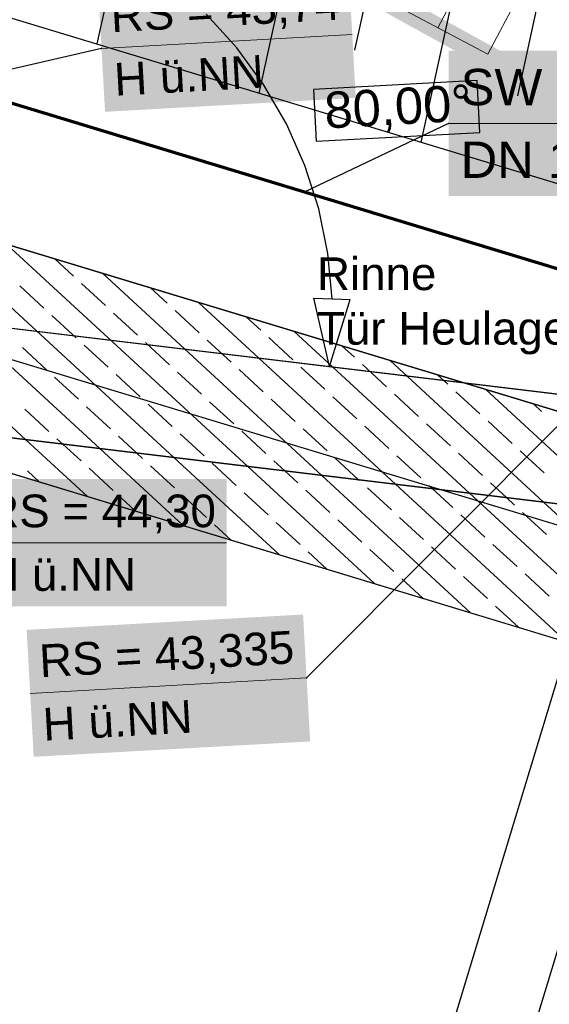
# Model space of a CAD drawing. Extents: x -779 to 790, y -208 to 633.
# Tile 167 of 232: x 145 to 174, y 334 to 389. Entities that reach past the tile are written whole.
import ezdxf
from ezdxf.lldxf.tags import DXFTag

# ---------------------------------------------------------------- set-up
doc = ezdxf.new("R2010")
doc.units = 0
doc.layers.get('0').update_dxf_attribs({"lineweight": 25})
for name, color, linetype, lineweight, true_color in [('01AFU Allgemein Bemaßung-A07F5V4RWF', 7, 'Continuous', 25, 0x848484), ('02 Raster Bemaßung', 7, 'Continuous', 25, 0x848484), ('02 Raster Gebäude-A07F5V4QWF', 7, 'Continuous', 25, 0x848484), ('10 Wege Bestand - Schächte', 9, 'Continuous', 18, 0x808080), ('20 Bodenplatte-A07F5V4PWF', 7, 'Continuous', 25, 0x848484), ('20 Fundament-A07F5V4OWF', 7, 'Continuous', 25, 0x848484), ('30 Baugrubenplanung', 7, 'Continuous', 25, 0x848484), ('S_Mass', 150, 'Continuous', 25, 0x007fff), ('S_Schmutzwasser_Grundleitung', 7, 'Continuous', 70, 0x7f5f00), ('X_Mass', 150, 'Continuous', 25, 0x007fff)]:
    doc.layers.add(name, color=color, linetype=linetype, lineweight=lineweight, true_color=true_color)
for name, color, linetype, lineweight in [('02 Raster Gebäude-A07F5V53WF', 7, 'Continuous', 13), ('X_Allgemein', 7, 'Continuous', 25), ('X_Text', 7, 'Continuous', 25)]:
    doc.layers.add(name, color=color, linetype=linetype, lineweight=lineweight)
doc.styles.get("Standard").update_dxf_attribs({"font": 'arial.ttf'})
tags = doc.linetypes.add('Raster-A07F5V4TWF', pattern=[0.2, 0.1, -0.05, 0, -0.05]).pattern_tags.tags
tags[10:11] = [DXFTag(74, 4), DXFTag(75, 0), DXFTag(340, '0'), DXFTag(46, 1.0), DXFTag(50, 0.0), DXFTag(44, 0.0), DXFTag(45, 0.0)]
tags[8:9] = [DXFTag(74, 4), DXFTag(75, 0), DXFTag(340, '0'), DXFTag(46, 1.0), DXFTag(50, 0.0), DXFTag(44, 0.0), DXFTag(45, 0.0)]
tags[6:7] = [DXFTag(74, 4), DXFTag(75, 0), DXFTag(340, '0'), DXFTag(46, 1.0), DXFTag(50, 0.0), DXFTag(44, 0.0), DXFTag(45, 0.0)]
tags[4:5] = [DXFTag(74, 4), DXFTag(75, 0), DXFTag(340, '0'), DXFTag(46, 1.0), DXFTag(50, 0.0), DXFTag(44, 0.0), DXFTag(45, 0.0)]
tags = doc.linetypes.add('Raster-A07F5V57WF', pattern=[0.2, 0.1, -0.05, 0, -0.05]).pattern_tags.tags
tags[10:11] = [DXFTag(74, 4), DXFTag(75, 0), DXFTag(340, '0'), DXFTag(46, 1.0), DXFTag(50, 0.0), DXFTag(44, 0.0), DXFTag(45, 0.0)]
tags[8:9] = [DXFTag(74, 4), DXFTag(75, 0), DXFTag(340, '0'), DXFTag(46, 1.0), DXFTag(50, 0.0), DXFTag(44, 0.0), DXFTag(45, 0.0)]
tags[6:7] = [DXFTag(74, 4), DXFTag(75, 0), DXFTag(340, '0'), DXFTag(46, 1.0), DXFTag(50, 0.0), DXFTag(44, 0.0), DXFTag(45, 0.0)]
tags[4:5] = [DXFTag(74, 4), DXFTag(75, 0), DXFTag(340, '0'), DXFTag(46, 1.0), DXFTag(50, 0.0), DXFTag(44, 0.0), DXFTag(45, 0.0)]
tags = doc.linetypes.add('Wipeout_Contour-A07F5V4SWF', pattern=[1, 0, -1]).pattern_tags.tags
tags[6:7] = [DXFTag(74, 4), DXFTag(75, 0), DXFTag(340, '0'), DXFTag(46, 1.0), DXFTag(50, 0.0), DXFTag(44, 0.0), DXFTag(45, 0.0)]
tags[4:5] = [DXFTag(74, 4), DXFTag(75, 0), DXFTag(340, '0'), DXFTag(46, 1.0), DXFTag(50, 0.0), DXFTag(44, 0.0), DXFTag(45, 0.0)]

# ---------------------------------------------------------------- blocks, each defined once
blk = doc.blocks.new('Referenz-A07F5V4VWF', base_point=(-401.415, -176.34))
at = {"color": 0, "linetype": 'ByBlock', "lineweight": -2, "ltscale": 12.5}
for p, q in [((209.519, 356.603), (136.486, 378.746)), ((202.636, 358.69), (136.488, 378.745)), ((134.01, 366.956), (202.636, 358.69)), ((202.636, 358.69), (134.01, 366.956)), ((134.01, 366.956), (464.718, 266.687))]:
    blk.add_line(p, q, dxfattribs=at)
at = {"layer": '01AFU Allgemein Bemaßung-A07F5V4RWF', "color": 0, "lineweight": -2}
blk.add_line((179.536, 353.153), (164.013, 301.962), dxfattribs=at)
at = {"layer": '02 Raster Bemaßung', "color": 0, "lineweight": -2}
for p, q in [((157.115, 387.159), (155.425, 389.012)), ((158.596, 385.136), (157.115, 387.159)), ((159.852, 382.966), (158.596, 385.136)), ((160.867, 380.673), (159.852, 382.966)), ((161.631, 378.284), (160.867, 380.673)), ((162.133, 375.828), (161.631, 378.284)), ((162.369, 373.331), (162.133, 375.828)), ((161.369, 373.371), (163.368, 373.292)), ((162.22, 369.602), (161.369, 373.371)), ((162.22, 369.602), (163.368, 373.292))]:
    blk.add_line(p, q, dxfattribs=at)
at = {"layer": '02 Raster Bemaßung', "color": 0, "linetype": 'Wipeout_Contour-A07F5V4SWF', "lineweight": -2, "ltscale": 1.625}
for p, q in [((170.358, 385.351), (161.343, 384.858)), ((170.514, 382.498), (170.358, 385.351)), ((161.343, 384.858), (161.499, 382.005)), ((161.499, 382.005), (170.514, 382.498))]:
    blk.add_line(p, q, dxfattribs=at)
at = {"layer": '02 Raster Gebäude-A07F5V4QWF', "color": 0, "linetype": 'Raster-A07F5V4TWF', "lineweight": -2, "ltscale": 187.5}
for p, q in [((458.124, 274.957), (-306.446, 506.77)), ((-300.403, 425.325), (213.848, 363.383))]:
    blk.add_line(p, q, dxfattribs=at)
at = {"layer": '20 Bodenplatte-A07F5V4PWF', "color": 0, "lineweight": -2}
blk.add_line((209.519, 356.603), (136.486, 378.746), dxfattribs=at)
at = {"layer": '20 Fundament-A07F5V4OWF', "color": 0, "lineweight": -2}
for p, q in [((136.488, 378.745), (202.636, 358.69)), ((149.576, 365.081), (136.207, 377.409)), ((153.649, 364.59), (139.185, 377.928)), ((157.722, 364.1), (144.46, 376.328)), ((148.125, 374.582), (147.098, 375.529)), ((161.795, 363.609), (149.736, 374.729)), ((145.503, 365.571), (135.632, 374.674)), ((149.889, 372.955), (148.566, 374.175)), ((146.497, 372.817), (145.174, 374.038)), ((153.281, 373.092), (152.373, 373.929)), ((165.867, 363.118), (155.011, 373.129)), ((151.654, 371.328), (150.33, 372.548)), ((155.046, 371.465), (153.722, 372.685)), ((148.262, 371.19), (146.939, 372.41)), ((158.437, 371.602), (157.649, 372.33)), ((169.94, 362.628), (160.286, 371.53)), ((153.418, 369.7), (152.095, 370.921)), ((156.81, 369.838), (155.487, 371.058)), ((160.202, 369.975), (158.878, 371.196)), ((146.635, 369.426), (145.311, 370.646)), ((150.027, 369.563), (148.703, 370.783)), ((163.594, 370.113), (162.924, 370.73)), ((174.013, 362.137), (165.562, 369.93)), ((155.183, 368.073), (153.859, 369.294)), ((158.575, 368.211), (157.251, 369.431)), ((161.966, 368.348), (160.643, 369.568)), ((165.358, 368.485), (164.035, 369.706)), ((148.399, 367.798), (147.076, 369.019)), ((151.791, 367.936), (150.468, 369.156)), ((168.75, 368.623), (168.199, 369.131)), ((170.515, 366.996), (169.191, 368.216)), ((178.086, 361.647), (170.837, 368.331)), ((156.948, 366.446), (155.624, 367.666)), ((160.339, 366.583), (159.016, 367.804)), ((163.731, 366.721), (162.408, 367.941)), ((167.123, 366.858), (165.799, 368.079)), ((146.772, 366.034), (145.449, 367.254)), ((150.164, 366.171), (148.841, 367.392)), ((153.556, 366.309), (152.232, 367.529)), ((173.906, 367.133), (173.475, 367.531)), ((172.279, 365.368), (170.956, 366.589)), ((158.712, 364.819), (157.389, 366.039)), ((162.104, 364.956), (160.78, 366.177)), ((165.496, 365.094), (164.172, 366.314)), ((168.887, 365.231), (167.564, 366.451)), ((148.897, 362.442), (145.503, 365.571)), ((147.54, 365.326), (147.213, 365.627)), ((151.613, 364.835), (150.605, 365.764)), ((155.32, 364.681), (153.997, 365.902)), ((148.537, 364.407), (147.54, 365.326)), ((154.172, 360.843), (149.576, 365.081)), ((174.044, 363.741), (172.72, 364.962)), ((141.918, 364.558), (196.465, 348.02)), ((151.929, 364.544), (151.613, 364.835)), ((159.447, 359.243), (153.649, 364.59)), ((159.758, 363.854), (159.153, 364.412)), ((163.831, 363.364), (162.545, 364.549)), ((167.26, 363.466), (165.937, 364.687)), ((170.652, 363.604), (169.329, 364.824)), ((146.259, 363.242), (145.586, 363.862)), ((150.301, 362.779), (148.978, 364)), ((153.693, 362.917), (152.37, 364.137)), ((157.085, 363.054), (155.761, 364.275)), ((164.723, 357.644), (157.722, 364.1)), ((160.477, 363.192), (159.758, 363.854)), ((169.998, 356.044), (161.795, 363.609)), ((163.868, 363.329), (163.831, 363.364)), ((162.241, 361.564), (160.918, 362.785)), ((165.633, 361.702), (164.31, 362.922)), ((175.273, 354.445), (165.867, 363.118)), ((167.904, 362.873), (167.701, 363.06)), ((169.025, 361.839), (167.904, 362.873)), ((171.976, 362.383), (171.093, 363.197)), ((151.534, 361.642), (150.743, 362.373)), ((155.458, 361.29), (154.134, 362.51)), ((158.85, 361.427), (157.526, 362.647)), ((180.549, 352.845), (169.94, 362.628)), ((172.417, 361.977), (171.976, 362.383)), ((185.824, 351.246), (174.013, 362.137)), ((164.006, 359.937), (162.682, 361.158)), ((167.398, 360.075), (166.074, 361.295)), ((170.789, 360.212), (169.466, 361.432)), ((174.181, 360.35), (172.858, 361.57)), ((156.81, 360.043), (155.899, 360.883)), ((160.614, 359.8), (159.291, 361.02)), ((165.77, 358.31), (164.447, 359.53)), ((169.162, 358.448), (167.839, 359.668)), ((172.554, 358.585), (171.231, 359.805)), ((162.085, 358.443), (161.055, 359.393)), ((167.36, 356.844), (166.212, 357.903)), ((170.927, 356.82), (169.603, 358.041)), ((174.319, 356.958), (172.995, 358.178)), ((172.636, 355.245), (171.368, 356.414))]:
    blk.add_line(p, q, dxfattribs=at)
at = {"layer": '30 Baugrubenplanung', "color": 0, "lineweight": -2}
for p, q in [((152.747, 402.551), (149.411, 387.368)), ((161.767, 400.296), (158.332, 384.663)), ((166.277, 399.168), (163.608, 387.018)), ((170.787, 398.04), (167.254, 381.958)), ((175.297, 396.912), (172.573, 384.511)), ((138.963, 390.536), (489.954, 284.117)), ((138.963, 390.536), (319.714, 335.733))]:
    blk.add_line(p, q, dxfattribs=at)
at = {"layer": '02 Raster Bemaßung', "color": 0, "linetype": 'ByBlock', "lineweight": -2, "ltscale": 2.25, "insert": (161.892, 384.709), "char_height": 2.00026, "attachment_point": 1, "rotation": 3.132}
blk.add_mtext('{\\fArial;80,00°}', dxfattribs=at)
blk = doc.blocks.new('Polylinie-A07F5V4XWF', base_point=(-290.566, 305.478))
at = {"color": 0, "linetype": 'ByBlock', "lineweight": -2, "ltscale": 0.25}
for points in [[(242.671, 346.418), (167.619, 389.202), (165.135, 389.202)], [(245.154, 346.418), (242.671, 346.418), (167.619, 389.202)]]:
    blk.add_solid(points, dxfattribs=at)
blk = doc.blocks.new('Referenz-A07F5V59WF', base_point=(-759.499, -206.186))
at = {"layer": '02 Raster Gebäude-A07F5V53WF', "color": 0, "linetype": 'Raster-A07F5V57WF', "ltscale": 117.000008}
for p, q in [((458.011, 274.994), (-306.417, 506.754)), ((-300.374, 425.324), (213.781, 363.401))]:
    blk.add_line(p, q, dxfattribs=at)
at = {"layer": '10 Wege Bestand - Schächte', "color": 0, "linetype": 'Continuous', "ltscale": 162.000017}
for p, q in [((171.112, 393.787), (168.186, 388.264)), ((170.948, 386.802), (159.902, 392.653)), ((173.873, 392.324), (170.948, 386.802))]:
    blk.add_line(p, q, dxfattribs=at)
blk = doc.blocks.new('Maß-A07F5VB3WF', base_point=(109.726, 285.585))
at = {"color": 0, "linetype": 'ByBlock', "lineweight": -2, "ltscale": 0.25}
for p, q in [((179.033, 359.575), (132.134, 373.794)), ((177.119, 360.155), (154.712, 286.246))]:
    blk.add_line(p, q, dxfattribs=at)

msp = doc.modelspace()

# ---------------------------------------------------------------- linework, layer by layer
at = {"layer": 'S_Mass', "lineweight": 18}
for p, q in [((149.668, 387.126), (163.476, 387.893)), ((142.719, 359.901), (156.553, 359.901)), ((145.738, 351.604), (160.964, 352.45))]:
    msp.add_line(p, q, dxfattribs=at)
at = {"layer": 'S_Mass'}
for p, q in [((149.668, 387.126), (135.065, 383.761)), ((149.659, 387.13), (149.658, 387.129)), ((149.658, 387.129), (149.658, 387.128)), ((149.658, 387.128), (149.658, 387.127)), ((149.658, 387.127), (149.658, 387.125)), ((149.658, 387.125), (149.658, 387.124)), ((149.658, 387.124), (149.658, 387.123)), ((149.658, 387.123), (149.659, 387.122)), ((149.66, 387.132), (149.659, 387.13)), ((149.659, 387.122), (149.659, 387.12)), ((149.659, 387.12), (149.66, 387.119)), ((149.661, 387.133), (149.66, 387.133)), ((149.66, 387.133), (149.66, 387.132)), ((149.66, 387.119), (149.661, 387.118)), ((149.662, 387.134), (149.661, 387.133)), ((149.661, 387.118), (149.662, 387.118)), ((149.664, 387.135), (149.662, 387.134)), ((149.662, 387.118), (149.663, 387.117)), ((149.663, 387.117), (149.665, 387.116)), ((149.665, 387.135), (149.664, 387.135)), ((149.666, 387.136), (149.665, 387.135)), ((149.665, 387.116), (149.666, 387.116)), ((149.667, 387.136), (149.666, 387.136)), ((149.666, 387.116), (149.667, 387.116)), ((149.669, 387.136), (149.667, 387.136)), ((149.667, 387.116), (149.668, 387.116)), ((149.668, 387.116), (149.67, 387.116)), ((149.67, 387.136), (149.669, 387.136)), ((149.671, 387.135), (149.67, 387.136)), ((149.67, 387.116), (149.671, 387.116)), ((149.672, 387.135), (149.671, 387.135)), ((149.671, 387.116), (149.672, 387.117)), ((149.673, 387.134), (149.672, 387.135)), ((149.672, 387.117), (149.673, 387.117)), ((149.675, 387.133), (149.673, 387.134)), ((149.673, 387.117), (149.674, 387.118)), ((149.674, 387.118), (149.675, 387.119)), ((149.675, 387.132), (149.675, 387.133)), ((149.676, 387.131), (149.675, 387.132)), ((149.675, 387.119), (149.676, 387.12)), ((149.677, 387.13), (149.676, 387.131)), ((149.676, 387.12), (149.677, 387.121)), ((149.677, 387.129), (149.677, 387.13)), ((149.678, 387.128), (149.677, 387.129)), ((149.677, 387.123), (149.678, 387.124)), ((149.677, 387.121), (149.677, 387.123)), ((149.678, 387.126), (149.678, 387.128)), ((149.678, 387.125), (149.678, 387.126)), ((149.678, 387.124), (149.678, 387.125)), ((160.964, 352.45), (177.409, 368.959)), ((160.955, 352.455), (160.954, 352.453)), ((160.954, 352.453), (160.954, 352.452)), ((160.956, 352.456), (160.955, 352.455)), ((160.957, 352.458), (160.956, 352.457)), ((160.956, 352.457), (160.956, 352.456)), ((160.958, 352.458), (160.957, 352.458)), ((160.96, 352.459), (160.958, 352.458)), ((160.961, 352.46), (160.96, 352.459)), ((160.962, 352.46), (160.961, 352.46)), ((160.963, 352.46), (160.962, 352.46)), ((160.965, 352.46), (160.963, 352.46)), ((160.966, 352.46), (160.965, 352.46)), ((160.967, 352.46), (160.966, 352.46)), ((160.968, 352.459), (160.967, 352.46)), ((160.97, 352.458), (160.968, 352.459)), ((160.971, 352.458), (160.97, 352.458)), ((160.971, 352.457), (160.971, 352.458)), ((160.972, 352.456), (160.971, 352.457)), ((160.973, 352.454), (160.972, 352.456)), ((160.973, 352.453), (160.973, 352.454)), ((160.974, 352.452), (160.973, 352.453)), ((160.954, 352.452), (160.954, 352.451)), ((160.954, 352.451), (160.954, 352.45)), ((160.954, 352.45), (160.954, 352.448)), ((160.954, 352.448), (160.954, 352.447)), ((160.954, 352.447), (160.955, 352.446)), ((160.955, 352.446), (160.955, 352.445)), ((160.955, 352.445), (160.956, 352.444)), ((160.956, 352.444), (160.957, 352.443)), ((160.957, 352.443), (160.958, 352.442)), ((160.958, 352.442), (160.959, 352.441)), ((160.959, 352.441), (160.961, 352.441)), ((160.961, 352.441), (160.962, 352.44)), ((160.962, 352.44), (160.963, 352.44)), ((160.963, 352.44), (160.964, 352.44)), ((160.964, 352.44), (160.966, 352.44)), ((160.966, 352.44), (160.967, 352.441)), ((160.967, 352.441), (160.968, 352.441)), ((160.968, 352.441), (160.969, 352.442)), ((160.969, 352.442), (160.97, 352.443)), ((160.97, 352.443), (160.971, 352.443)), ((160.971, 352.443), (160.972, 352.444)), ((160.972, 352.444), (160.973, 352.446)), ((160.973, 352.447), (160.974, 352.448)), ((160.973, 352.446), (160.973, 352.447)), ((160.974, 352.451), (160.974, 352.452)), ((160.974, 352.449), (160.974, 352.451)), ((160.974, 352.448), (160.974, 352.449))]:
    msp.add_line(p, q, dxfattribs=at)
at = {"layer": 'S_Mass', "color": 7, "true_color": 0xffffff}
for points in [[(149.819, 384.398), (163.325, 390.62), (149.474, 390.62)], [(163.671, 384.398), (149.819, 384.398), (163.325, 390.62)], [(149.862, 383.631), (163.671, 384.398), (149.819, 384.398)], [(142.719, 356.401), (156.553, 356.401), (142.719, 363.401)], [(156.553, 356.401), (142.719, 363.401), (156.553, 363.401)], [(160.817, 355.099), (145.543, 355.099), (160.77, 355.945)], [(145.885, 348.956), (160.817, 355.099), (145.543, 355.099)], [(161.158, 348.956), (145.885, 348.956), (160.817, 355.099)], [(145.932, 348.11), (161.158, 348.956), (145.885, 348.956)]]:
    msp.add_solid(points, dxfattribs=at)
at = {"layer": 'S_Schmutzwasser_Grundleitung'}
msp.add_line((176.023, 374.594), (137.983, 386.127), dxfattribs=at)
at = {"layer": 'X_Mass'}
for p, q in [((168.781, 382.993), (160.821, 379.203)), ((168.772, 382.994), (168.771, 382.993)), ((168.771, 382.993), (168.772, 382.991)), ((168.773, 382.998), (168.772, 382.996)), ((168.772, 382.996), (168.772, 382.995)), ((168.772, 382.995), (168.772, 382.994)), ((168.772, 382.991), (168.772, 382.99)), ((168.772, 382.99), (168.772, 382.989)), ((168.772, 382.989), (168.773, 382.988)), ((168.774, 382.999), (168.773, 382.998)), ((168.773, 382.988), (168.774, 382.986)), ((168.775, 383), (168.774, 383)), ((168.774, 383), (168.774, 382.999)), ((168.774, 382.986), (168.774, 382.985)), ((168.774, 382.985), (168.775, 382.985)), ((168.776, 383.001), (168.775, 383)), ((168.775, 382.985), (168.776, 382.984)), ((168.778, 383.002), (168.776, 383.001)), ((168.776, 382.984), (168.778, 382.983)), ((168.779, 383.002), (168.778, 383.002)), ((168.778, 382.983), (168.779, 382.983)), ((168.78, 383.002), (168.779, 383.002)), ((168.779, 382.983), (168.78, 382.983)), ((168.781, 383.003), (168.78, 383.002)), ((168.78, 382.983), (168.781, 382.983)), ((168.783, 383.002), (168.781, 383.003)), ((168.781, 382.983), (168.783, 382.983)), ((168.784, 383.002), (168.783, 383.002)), ((168.783, 382.983), (168.784, 382.983)), ((168.785, 383.002), (168.784, 383.002)), ((168.784, 382.983), (168.785, 382.983)), ((168.786, 383.001), (168.785, 383.002)), ((168.785, 382.983), (168.786, 382.984)), ((168.788, 383), (168.786, 383.001)), ((168.786, 382.984), (168.788, 382.985)), ((168.789, 383), (168.788, 383)), ((168.788, 382.985), (168.789, 382.985)), ((168.789, 382.999), (168.789, 383)), ((168.79, 382.998), (168.789, 382.999)), ((168.789, 382.986), (168.79, 382.988)), ((168.789, 382.985), (168.789, 382.986)), ((168.791, 382.996), (168.79, 382.998)), ((168.79, 382.988), (168.791, 382.989)), ((168.791, 382.995), (168.791, 382.996)), ((168.791, 382.994), (168.791, 382.995)), ((168.791, 382.993), (168.791, 382.994)), ((168.791, 382.991), (168.791, 382.993)), ((168.791, 382.99), (168.791, 382.991)), ((168.791, 382.989), (168.791, 382.99))]:
    msp.add_line(p, q, dxfattribs=at)
at = {"layer": 'X_Mass', "lineweight": 18}
msp.add_line((168.781, 382.993), (185.581, 382.993), dxfattribs=at)
at = {"layer": 'X_Mass', "color": 7, "true_color": 0xffffff}
for points in [[(168.781, 378.993), (185.581, 378.993), (168.781, 386.993)], [(185.581, 378.993), (168.781, 386.993), (185.581, 386.993)]]:
    msp.add_solid(points, dxfattribs=at)

# ---------------------------------------------------------------- block references
at = {"color": 8, "lineweight": 25, "ltscale": 1250, "true_color": 0x808080}
msp.add_blockref('Referenz-A07F5V59WF', (-759.499, -206.186), dxfattribs=at)
at = {"color": 8, "lineweight": 25, "ltscale": 12.5, "true_color": 0x808080}
msp.add_blockref('Referenz-A07F5V4VWF', (-401.415, -176.34), dxfattribs=at)
at = {"layer": 'S_Mass', "ltscale": 0.25}
msp.add_blockref('Maß-A07F5VB3WF', (109.726, 285.585), dxfattribs=at)
at = {"layer": 'X_Allgemein', "color": 1, "ltscale": 0.25, "true_color": 0xff0000}
msp.add_blockref('Polylinie-A07F5V4XWF', (-290.566, 305.478), dxfattribs=at)

# ---------------------------------------------------------------- texts
at = {"layer": 'S_Mass', "char_height": 1.8, "attachment_point": 1, "rotation": 3.18}
for s, insert in [('{\\fArial;RS = 43,74}', (150.12, 389.805)), ('{\\fArial;H ü.NN}', (150.314, 386.31)), ('{\\fArial;RS = 43,335}', (146.19, 354.283)), ('{\\fArial;H ü.NN}', (146.384, 350.789))]:
    msp.add_mtext(s, dxfattribs=dict(at, insert=insert))
at = {"layer": 'S_Mass', "char_height": 1.8, "attachment_point": 1}
for s, insert in [('{\\fArial;RS = 44,30}', (143.319, 362.551)), ('{\\fArial;H ü.NN}', (143.319, 359.051))]:
    msp.add_mtext(s, dxfattribs=dict(at, insert=insert))
at = {"layer": 'X_Mass', "char_height": 2, "attachment_point": 1}
for s, insert in [('{\\fArial;SW}', (169.448, 385.993)), ('{\\fArial;DN 100}', (169.448, 381.993))]:
    msp.add_mtext(s, dxfattribs=dict(at, insert=insert))
at = {"layer": 'X_Text', "ltscale": 0.25, "char_height": 1.8, "attachment_point": 1}
for s, insert in [('{\\fArial;Rinne }', (161.54, 375.613)), ('{\\fArial;Tür Heulager}', (161.54, 372.607))]:
    msp.add_mtext(s, dxfattribs=dict(at, insert=insert))

doc.saveas('drawing.dxf')
